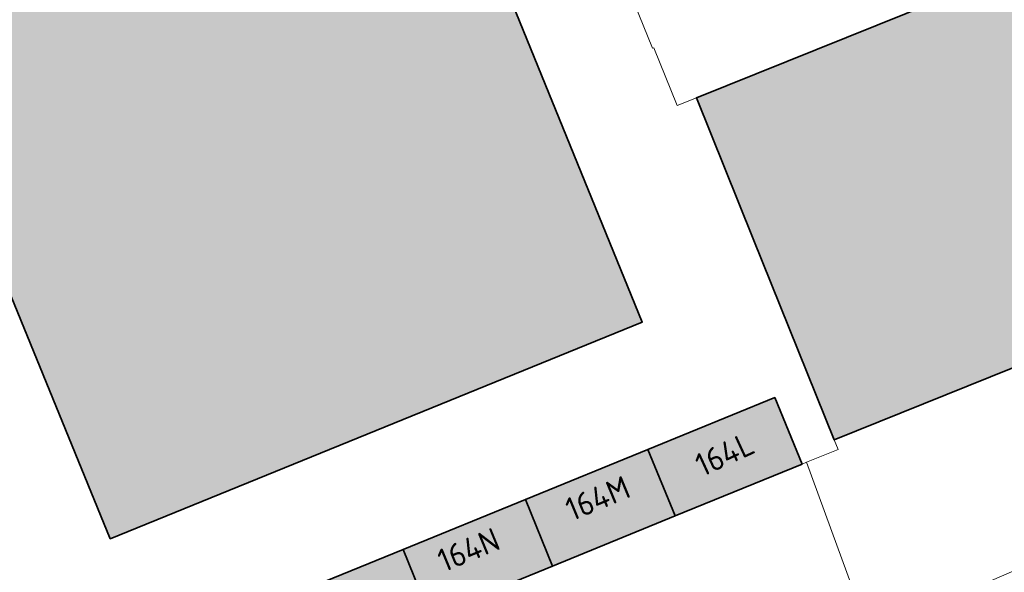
# Model space of a CAD drawing. Header units: metres. Extents: x 125349 to 128236, y 501602 to 503797.
# Tile 212 of 256: x 127399 to 127475, y 503119 to 503162. Entities that reach past the tile are written whole.
import ezdxf
from ezdxf.enums import TextEntityAlignment as Align

# ---------------------------------------------------------------- set-up
doc = ezdxf.new("R2010")
doc.units = ezdxf.units.M
for name, color, linetype, lineweight in [('B-WE-GR-BEPLANTING_CULTUUR_BOSPLANTSOEN-GV', 90, 'CONTINUOUS', 18), ('B-WE-GR-GROENVOORZIENING-GV', 80, 'CONTINUOUS', 18), ('B-WE-OG-BEBOUWING-GV', 7, 'CONTINUOUS', 35), ('B-WE-OG-BEBOUWING-T18', 10, 'CONTINUOUS', 18), ('B-WE-OG-TERREIN_ERF-GV', 7, 'CONTINUOUS', 18)]:
    doc.layers.add(name, color=color, linetype=linetype, lineweight=lineweight)
doc.layers.add('B-WE-OG-BEBOUWING-V', color=7, linetype='CONTINUOUS', lineweight=18, true_color=0xcc646e)
doc.styles.add('NLCS-ISO-M1000-T18', font='NLCS-ISO.ttf', dxfattribs={"height": 1.8})

msp = doc.modelspace()

# ---------------------------------------------------------------- hatches: boundary and pattern name
at = {"layer": 'B-WE-OG-BEBOUWING-V'}
for points in [[(127382.458, 503179.445), (127405.914, 503122.08), (127447.044, 503138.829), (127402.791, 503247.4), (127406.005, 503248.708), (127405.479, 503250), (127391.645, 503284.005), (127347.274, 503265.953), (127353.766, 503250), (127376.603, 503193.884), (127373.308, 503192.527), (127379.189, 503178.126)], [(127576.34, 503178.103), (127568.279, 503198.076), (127558.144, 503223.19), (127527.92, 503210.992), (127513.067, 503204.998), (127527.2, 503169.953), (127526.022, 503169.47), (127525.802, 503169.38), (127512.322, 503163.859), (127512.143, 503163.786), (127507.232, 503161.775), (127501.341, 503176.351), (127500, 503175.811), (127451.239, 503156.172), (127455.627, 503145.276), (127461.894, 503129.717), (127500, 503145.077), (127532.186, 503158.051), (127531.411, 503159.971)], [(127459.399, 503127.851), (127457.295, 503132.997), (127447.491, 503128.989), (127449.586, 503123.839)], [(127438.021, 503125.117), (127440.118, 503119.968), (127449.586, 503123.839), (127447.491, 503128.989)], [(127438.021, 503125.117), (127428.552, 503121.246), (127430.647, 503116.096), (127440.118, 503119.968)], [(127419.074, 503117.371), (127421.17, 503112.222), (127430.647, 503116.096), (127428.552, 503121.246)]]:
    msp.add_hatch(color=256, dxfattribs=at).paths.add_polyline_path(points)

# ---------------------------------------------------------------- linework, layer by layer
at = {"layer": 'B-WE-GR-BEPLANTING_CULTUUR_BOSPLANTSOEN-GV', "flags": 128}
msp.add_lwpolyline([(127683.414, 503236.442), (127650.342, 503215.995), (127641.19, 503210.19), (127627.18, 503202.36), (127604.44, 503190), (127602.44, 503188.95), (127576.34, 503178.103), (127531.411, 503159.971), (127532.186, 503158.051), (127500, 503145.077), (127461.894, 503129.717), (127462.187, 503128.991), (127459.739, 503127.99), (127462.09, 503121.585), (127464.517, 503114.973), (127472.672, 503118.246), (127493.539, 503127.306), (127500, 503129.761)], dxfattribs=at)
at = {"layer": 'B-WE-GR-GROENVOORZIENING-GV', "flags": 128}
msp.add_lwpolyline([(127414.313, 503094.596), (127452.084, 503109.984), (127464.517, 503114.973), (127462.09, 503121.585), (127459.739, 503127.99), (127459.399, 503127.851), (127449.586, 503123.839), (127440.118, 503119.968), (127430.647, 503116.096), (127421.17, 503112.222), (127411.691, 503108.347), (127402.111, 503104.43), (127401.212, 503104.35), (127403.176, 503099.518), (127328.067, 503069.012), (127327.625, 503060.97), (127327.759, 503060.236), (127336.718, 503063.279), (127338.553, 503063.986), (127352.747, 503069.46), (127367.676, 503075.746), (127388.664, 503084.006)], close=True, dxfattribs=at)
at = {"layer": 'B-WE-OG-BEBOUWING-GV', "flags": 128}
for points in [[(127382.458, 503179.445), (127405.914, 503122.08), (127447.044, 503138.829), (127402.791, 503247.4), (127406.005, 503248.708), (127405.479, 503250), (127391.645, 503284.005), (127347.274, 503265.953), (127353.766, 503250), (127376.603, 503193.884), (127373.308, 503192.527), (127379.189, 503178.126)], [(127576.34, 503178.103), (127568.279, 503198.076), (127558.144, 503223.19), (127527.92, 503210.992), (127513.067, 503204.998), (127527.2, 503169.953), (127526.022, 503169.47), (127525.802, 503169.38), (127512.322, 503163.859), (127512.143, 503163.786), (127507.232, 503161.775), (127501.341, 503176.351), (127500, 503175.811), (127451.239, 503156.172), (127455.627, 503145.276), (127461.894, 503129.717), (127500, 503145.077), (127532.186, 503158.051), (127531.411, 503159.971)], [(127459.399, 503127.851), (127457.295, 503132.997), (127447.491, 503128.989), (127449.586, 503123.839)], [(127438.021, 503125.117), (127440.118, 503119.968), (127449.586, 503123.839), (127447.491, 503128.989)], [(127438.021, 503125.117), (127428.552, 503121.246), (127430.647, 503116.096), (127440.118, 503119.968)], [(127419.074, 503117.371), (127421.17, 503112.222), (127430.647, 503116.096), (127428.552, 503121.246)]]:
    msp.add_lwpolyline(points, close=True, dxfattribs=at)
at = {"layer": 'B-WE-OG-TERREIN_ERF-GV', "flags": 128}
for points in [[(127459.739, 503127.99), (127462.187, 503128.991), (127461.894, 503129.717), (127455.627, 503145.276), (127451.239, 503156.172), (127449.739, 503155.574), (127447.948, 503160.042), (127447.829, 503159.994), (127396.527, 503286.32), (127446.545, 503306.627), (127473.062, 503241.597), (127476.889, 503232.154), (127477.845, 503229.795), (127478.811, 503230.2)], [(127397.83, 503103.552), (127401.212, 503104.35), (127402.111, 503104.43), (127400.007, 503109.576), (127409.595, 503113.496), (127419.074, 503117.371), (127428.552, 503121.246), (127438.021, 503125.117), (127447.491, 503128.989), (127457.295, 503132.997), (127459.399, 503127.851), (127459.739, 503127.99)]]:
    msp.add_lwpolyline(points, dxfattribs=at)
msp.add_lwpolyline([(127382.458, 503179.445), (127379.189, 503178.126), (127373.308, 503192.527), (127376.603, 503193.884), (127353.766, 503250), (127347.274, 503265.953), (127391.645, 503284.005), (127405.479, 503250), (127406.005, 503248.708), (127402.791, 503247.4), (127447.044, 503138.829), (127405.914, 503122.08)], close=True, dxfattribs=at)

# ---------------------------------------------------------------- texts
at = {"layer": 'B-WE-OG-BEBOUWING-T18', "style": 'NLCS-ISO-M1000-T18'}
for s, rotation, p in [('164L', 24.8, (127453.418, 503128.622)), ('164M', 22.5, (127443.597, 503125.214)), ('164N', 22.5, (127433.619, 503121.225))]:
    msp.add_text(s, height=1.8, rotation=rotation, dxfattribs=at).set_placement(p, align=Align.MIDDLE)

doc.saveas('drawing.dxf')
